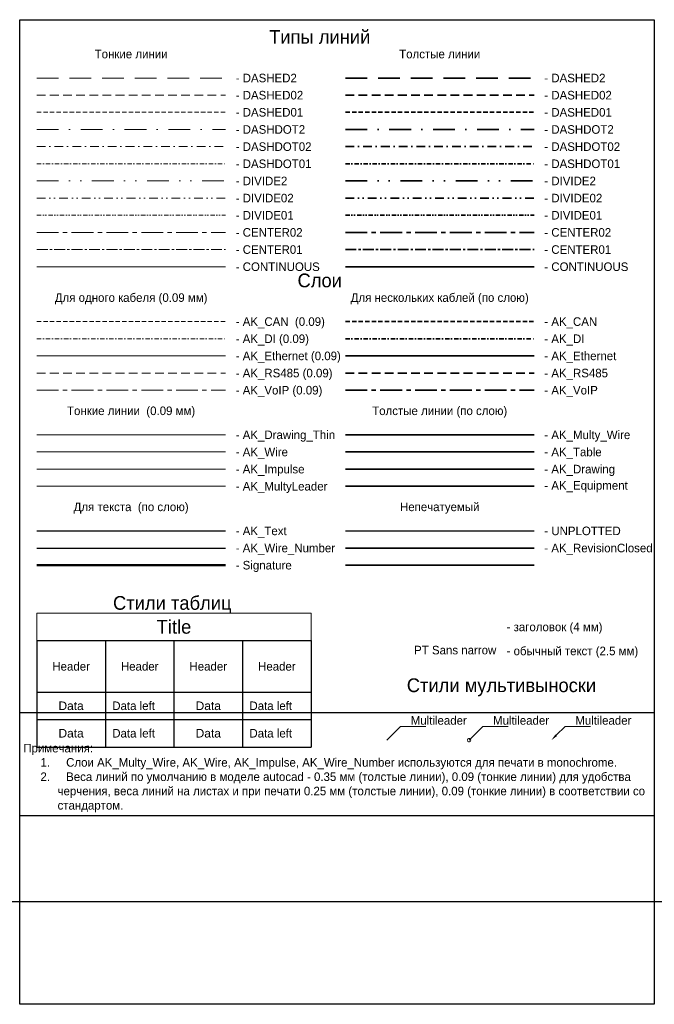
# Model space of a CAD drawing. Header units: millimetres. Extents: x -810 to 16775, y 0 to 345.
# Tile 1 of 2: x -810 to -625, y 0 to 287. Entities that reach past the tile are written whole.
import ezdxf
from ezdxf import colors
from ezdxf.entities.mleader import LeaderData, LeaderLine
from ezdxf.enums import TextEntityAlignment as Align
from ezdxf.math import Vec2, Vec3

# ---------------------------------------------------------------- set-up
doc = ezdxf.new("R2010")
doc.units = ezdxf.units.MM
for name, pattern in [('CENTER01', [5.08, 3.175, -0.635, 0.635, -0.635]), ('CENTER02', [10.16, 6.35, -1.27, 1.27, -1.27]), ('DASHDOT01', [2.54, 1.27, -0.635, 0, -0.635]), ('DASHDOT02', [5.08, 2.54, -1.27, 0, -1.27]), ('DASHDOT2', [12.7, 6.35, -3.175, 0, -3.175]), ('DASHED01', [1.915, 1.27, -0.645]), ('DASHED02', [3.83, 2.54, -1.29]), ('DASHED2', [9.525, 6.35, -3.175]), ('DIVIDE01', [3.175, 1.27, -0.635, 0, -0.635, 0, -0.635]), ('DIVIDE02', [6.35, 2.54, -1.27, 0, -1.27, 0, -1.27]), ('DIVIDE2', [15.875, 6.35, -3.175, 0, -3.175, 0, -3.175])]:
    doc.linetypes.add(name, pattern=pattern)
doc.layers.get('0').update_dxf_attribs({"linetype": 'CONTINUOUS'})
doc.layers.get('Defpoints').update_dxf_attribs({"linetype": 'CONTINUOUS'})
for name, color, linetype, lineweight in [('AK_CAN', 192, 'DASHED01', 35), ('AK_DI', 232, 'DASHDOT01', 35), ('AK_Drawing', 7, 'CONTINUOUS', 35), ('AK_Drawing_Thin', 7, 'CONTINUOUS', 9), ('AK_Equipment', 7, 'CONTINUOUS', 35), ('AK_Ethernet', 5, 'CONTINUOUS', 35), ('AK_Impulse', 222, 'CONTINUOUS', 9), ('AK_Multy_Wire', 252, 'CONTINUOUS', 35), ('AK_MultyLeader', 7, 'CONTINUOUS', 9), ('AK_OtmetkaClosed', 7, 'CONTINUOUS', 35), ('AK_RevisionClosed', 7, 'CONTINUOUS', 35), ('AK_RS-485', 6, 'DASHED02', 35), ('AK_Table', 7, 'CONTINUOUS', 35), ('AK_VoiP', 84, 'CENTER02', 35), ('AK_Wire', 1, 'CONTINUOUS', 9)]:
    doc.layers.add(name, color=color, linetype=linetype, lineweight=lineweight)
doc.layers.add('AK_Text', color=7, linetype='CONTINUOUS')
doc.layers.add('AK_Wire_Number', color=3, linetype='CONTINUOUS')
doc.layers.add('Signature', color=7, linetype='CONTINUOUS', lineweight=50, true_color=0x0101fe)
doc.layers.add('UNPLOTTED', color=2, linetype='CONTINUOUS', plot=False)
doc.styles.add('CP.Text', font='arial.ttf')
doc.styles.add('PT Sans Narrow', font='PTN57F.ttf')

# ---------------------------------------------------------------- blocks, each defined once
blk = doc.blocks.new('*U31')
at = {"layer": 'UNPLOTTED'}
blk.add_line((0, 85), (-185, 85), dxfattribs=at)
for points in [[(-185, 287), (0, 287), (0, 0), (-185, 0)], [(-185, 55), (0, 55), (0, 0), (-185, 0)]]:
    blk.add_lwpolyline(points, close=True, dxfattribs=at)
blk = doc.blocks.new('*T8')
at = {"layer": 'AK_Table', "color": 0, "linetype": 'ByBlock', "lineweight": -2, "ltscale": 10, "transparency": 16777216}
for p, q in [((0, -8), (80, -8)), ((0, -8), (0, -39)), ((20, -8), (20, -39)), ((40, -8), (40, -39)), ((60, -8), (60, -39)), ((80, -8), (80, -39)), ((0, -23), (80, -23)), ((0, -31), (80, -31)), ((0, -39), (80, -39))]:
    blk.add_line(p, q, dxfattribs=at)
at = {"layer": 'Defpoints', "color": 8, "linetype": 'ByBlock', "lineweight": 0, "ltscale": 10, "transparency": 16777216}
for p, q in [((0, 0), (80, 0)), ((0, 0), (0, -8)), ((80, 0), (80, -8))]:
    blk.add_line(p, q, dxfattribs=at)
at = {"layer": 'AK_Table', "color": 0, "ltscale": 10, "transparency": 16777216}
for s, insert, char_height, width, attachment_point, style in [('Title', (40, -4), 4, 79.4, 5, 'PT Sans Narrow'), ('Header', (10, -15.5), 2.5, 19, 5, 'PT Sans Narrow'), ('Header', (30, -15.5), 2.5, 19, 5, 'PT Sans Narrow'), ('Header', (50, -15.5), 2.5, 19, 5, 'PT Sans Narrow'), ('Header', (70, -15.5), 2.5, 19, 5, 'PT Sans Narrow'), ('Data', (10, -27), 2.5, 18.218, 5, 'CP.Text'), ('Data left', (22, -27), 2.5, 16, 4, 'PT Sans Narrow'), ('Data', (50, -27), 2.5, 18.218, 5, 'CP.Text'), ('Data left', (62, -27), 2.5, 16, 4, 'PT Sans Narrow'), ('Data', (10, -35), 2.5, 18.218, 5, 'CP.Text'), ('Data left', (22, -35), 2.5, 16, 4, 'PT Sans Narrow'), ('Data', (50, -35), 2.5, 18.218, 5, 'CP.Text'), ('Data left', (62, -35), 2.5, 16, 4, 'PT Sans Narrow')]:
    blk.add_mtext(s, dxfattribs=dict(at, insert=insert, char_height=char_height, width=width, attachment_point=attachment_point, style=style))
blk = doc.blocks.new('_DotSmall')
at = {"color": 0, "linetype": 'ByBlock', "const_width": 0.5}
blk.add_lwpolyline([(-0.0625, 0, 1), (0.0625, 0, 1)], format="xyb", close=True, dxfattribs=at)
blk = doc.blocks.new('_None')

msp = doc.modelspace()

# ---------------------------------------------------------------- linework, layer by layer
at = {"linetype": 'DASHED2', "lineweight": 9}
msp.add_line((-805, 270), (-750, 270), dxfattribs=at)
at = {"linetype": 'DASHED2', "lineweight": 35}
msp.add_line((-715, 270), (-660, 270), dxfattribs=at)
at = {"linetype": 'DASHED02', "lineweight": 9}
msp.add_line((-805, 265), (-750, 265), dxfattribs=at)
at = {"linetype": 'DASHED02', "lineweight": 35}
msp.add_line((-715, 265), (-660, 265), dxfattribs=at)
at = {"linetype": 'DASHED01', "lineweight": 9}
msp.add_line((-805, 260), (-750, 260), dxfattribs=at)
at = {"linetype": 'DASHED01', "lineweight": 35}
msp.add_line((-715, 260), (-660, 260), dxfattribs=at)
at = {"linetype": 'DASHDOT2', "lineweight": 9}
msp.add_line((-805, 255), (-750, 255), dxfattribs=at)
at = {"linetype": 'DASHDOT2', "lineweight": 35}
msp.add_line((-715, 255), (-660, 255), dxfattribs=at)
at = {"linetype": 'DASHDOT02', "lineweight": 9}
msp.add_line((-805, 250), (-750, 250), dxfattribs=at)
at = {"linetype": 'DASHDOT02', "lineweight": 35}
msp.add_line((-715, 250), (-660, 250), dxfattribs=at)
at = {"linetype": 'DASHDOT01', "lineweight": 9}
msp.add_line((-805, 245), (-750, 245), dxfattribs=at)
at = {"linetype": 'DASHDOT01', "lineweight": 35}
msp.add_line((-715, 245), (-660, 245), dxfattribs=at)
at = {"linetype": 'DIVIDE2', "lineweight": 9}
msp.add_line((-805, 240), (-750, 240), dxfattribs=at)
at = {"linetype": 'DIVIDE2', "lineweight": 35}
msp.add_line((-715, 240), (-660, 240), dxfattribs=at)
at = {"linetype": 'DIVIDE02', "lineweight": 9}
msp.add_line((-805, 235), (-750, 235), dxfattribs=at)
at = {"linetype": 'DIVIDE02', "lineweight": 35}
msp.add_line((-715, 235), (-660, 235), dxfattribs=at)
at = {"linetype": 'DIVIDE01', "lineweight": 9}
msp.add_line((-805, 230), (-750, 230), dxfattribs=at)
at = {"linetype": 'DIVIDE01', "lineweight": 35}
msp.add_line((-715, 230), (-660, 230), dxfattribs=at)
at = {"linetype": 'CENTER02', "lineweight": 9}
msp.add_line((-805, 225), (-750, 225), dxfattribs=at)
at = {"linetype": 'CENTER02', "lineweight": 35}
msp.add_line((-715, 225), (-660, 225), dxfattribs=at)
at = {"linetype": 'CENTER01', "lineweight": 9}
msp.add_line((-805, 220), (-750, 220), dxfattribs=at)
at = {"linetype": 'CENTER01', "lineweight": 35}
msp.add_line((-715, 220), (-660, 220), dxfattribs=at)
at = {"linetype": 'Continuous', "lineweight": 9}
msp.add_line((-805, 215), (-750, 215), dxfattribs=at)
at = {"linetype": 'Continuous', "lineweight": 35}
msp.add_line((-715, 215), (-660, 215), dxfattribs=at)
at = {"layer": 'AK_CAN', "lineweight": 9}
msp.add_line((-805, 199), (-750, 199), dxfattribs=at)
at = {"layer": 'AK_CAN'}
msp.add_line((-715, 199), (-660, 199), dxfattribs=at)
at = {"layer": 'AK_DI', "lineweight": 9}
msp.add_line((-805, 194), (-750, 194), dxfattribs=at)
at = {"layer": 'AK_DI'}
msp.add_line((-715, 194), (-660, 194), dxfattribs=at)
at = {"layer": 'AK_Drawing'}
msp.add_line((-715, 156), (-660, 156), dxfattribs=at)
at = {"layer": 'AK_Drawing_Thin'}
msp.add_line((-805, 166), (-750, 166), dxfattribs=at)
at = {"layer": 'AK_Equipment'}
msp.add_line((-715, 151), (-660, 151), dxfattribs=at)
at = {"layer": 'AK_Ethernet', "lineweight": 9}
msp.add_line((-805, 189), (-750, 189), dxfattribs=at)
at = {"layer": 'AK_Ethernet'}
msp.add_line((-715, 189), (-660, 189), dxfattribs=at)
at = {"layer": 'AK_Impulse', "lineweight": 9}
msp.add_line((-805, 156), (-750, 156), dxfattribs=at)
at = {"layer": 'AK_Multy_Wire'}
msp.add_line((-715, 166), (-660, 166), dxfattribs=at)
at = {"layer": 'AK_MultyLeader'}
msp.add_line((-805, 151), (-750, 151), dxfattribs=at)
at = {"layer": 'AK_OtmetkaClosed'}
msp.add_line((-715, 128), (-660, 128), dxfattribs=at)
at = {"layer": 'AK_RevisionClosed'}
msp.add_line((-715, 133), (-660, 133), dxfattribs=at)
at = {"layer": 'AK_RS-485', "lineweight": 9}
msp.add_line((-805, 184), (-750, 184), dxfattribs=at)
at = {"layer": 'AK_RS-485'}
msp.add_line((-715, 184), (-660, 184), dxfattribs=at)
at = {"layer": 'AK_Table'}
msp.add_line((-715, 161), (-660, 161), dxfattribs=at)
at = {"layer": 'AK_Text'}
msp.add_line((-805, 138), (-750, 138), dxfattribs=at)
at = {"layer": 'AK_VoiP', "lineweight": 9}
msp.add_line((-805, 179), (-750, 179), dxfattribs=at)
at = {"layer": 'AK_VoiP'}
msp.add_line((-715, 179), (-660, 179), dxfattribs=at)
at = {"layer": 'AK_Wire'}
msp.add_line((-805, 161), (-750, 161), dxfattribs=at)
at = {"layer": 'AK_Wire_Number'}
msp.add_line((-805, 133), (-750, 133), dxfattribs=at)
at = {"layer": 'Signature'}
msp.add_line((-805, 128), (-750, 128), dxfattribs=at)
at = {"layer": 'UNPLOTTED'}
msp.add_line((-715, 138), (-660, 138), dxfattribs=at)
at = {"layer": 'UNPLOTTED', "ltscale": 10}
msp.add_xline((539.84, 30), (1, 0), dxfattribs=at)

# ---------------------------------------------------------------- block references
msp.add_blockref('*T8', (-805, 114))
at = {"layer": 'UNPLOTTED'}
msp.add_blockref('*U31', (-625, 0), dxfattribs=at)

# ---------------------------------------------------------------- texts
at = {"layer": 'AK_Text', "style": 'PT Sans Narrow'}
for s, height, p in [('Типы линий', 4, (-722.5, 282)), ('Тонкие линии', 2.5, (-777.5, 277)), ('Толстые линии', 2.5, (-687.5, 277)), ('Слои', 4, (-722.5, 211)), ('Для одного кабеля (0.09 мм)', 2.5, (-777.5, 206)), ('Для нескольких каблей (по слою)', 2.5, (-687.5, 206)), ('Тонкие линии  (0.09 мм)', 2.5, (-777.5, 173)), ('Толстые линии (по слою)', 2.5, (-687.5, 173)), ('Для текста  (по слою)', 2.5, (-777.5, 145)), ('Непечатуемый', 2.5, (-687.5, 145)), ('Стили таблиц', 4, (-765.5, 117)), ('Стили мультивыноски', 4, (-669.5, 93))]:
    msp.add_text(s, height=height, dxfattribs=at).set_placement(p, align=Align.MIDDLE_CENTER)
for s, p in [('- DASHED2', (-747, 270)), ('- DASHED2', (-657, 270)), ('- DASHED02', (-747, 265)), ('- DASHED02', (-657, 265)), ('- DASHED01', (-747, 260)), ('- DASHED01', (-657, 260)), ('- DASHDOT2', (-747, 255)), ('- DASHDOT2', (-657, 255)), ('- DASHDOT02', (-747, 250)), ('- DASHDOT02', (-657, 250)), ('- DASHDOT01', (-747, 245)), ('- DASHDOT01', (-657, 245)), ('- DIVIDE2', (-747, 240)), ('- DIVIDE2', (-657, 240)), ('- DIVIDE02', (-747, 235)), ('- DIVIDE02', (-657, 235)), ('- DIVIDE01', (-747, 230)), ('- DIVIDE01', (-657, 230)), ('- CENTER02', (-747, 225)), ('- CENTER02', (-657, 225)), ('- CENTER01', (-747, 220)), ('- CENTER01', (-657, 220)), ('- CONTINUOUS', (-747, 215)), ('- CONTINUOUS', (-657, 215)), ('- AK_CAN  (0.09)', (-747, 199)), ('- AK_CAN  ', (-657, 199)), ('- AK_DI (0.09)', (-747, 194)), ('- AK_DI ', (-657, 194)), ('- AK_Ethernet (0.09)', (-747, 189)), ('- AK_Ethernet', (-657, 189)), ('- AK_RS485 (0.09)', (-747, 184)), ('- AK_RS485 ', (-657, 184)), ('- AK_VoIP (0.09)', (-747, 179)), ('- AK_VoIP', (-657, 179)), ('- AK_Drawing_Thin', (-747, 166)), ('- AK_Multy_Wire', (-657, 166)), ('- AK_Wire ', (-747, 161)), ('- AK_Table', (-657, 161)), ('- AK_Impulse', (-747, 156)), ('- AK_Drawing', (-657, 156)), ('- AK_MultyLeader', (-747, 151)), ('- AK_Equipment', (-657, 151.25)), ('- AK_Text', (-747, 138)), ('- UNPLOTTED', (-657, 138)), ('- AK_Wire_Number ', (-747, 133)), ('- AK_RevisionClosed', (-657, 133)), ('- Signature', (-747, 128)), ('- заголовок (4 мм)', (-668, 110)), ('- обычный текст (2.5 мм)', (-668, 103))]:
    msp.add_text(s, height=2.5, dxfattribs=at).set_placement(p, align=Align.MIDDLE_LEFT)
msp.add_text('PT Sans narrow', height=2.5, dxfattribs=at).set_placement((-671, 103.25), align=Align.MIDDLE_RIGHT)
at = {"layer": 'AK_Text', "insert": (-808.95, 56), "char_height": 2.5, "width": 184, "attachment_point": 7, "style": 'PT Sans Narrow'}
msp.add_mtext('\\pxi-3,l3,t1;Примечания:\\P\\pi-2,l4,t5;1.^IСлои AK_Multy_Wire, AK_Wire, AK_Impulse, AK_Wire_Number используются для печати в monochrome.\\P2.^IВеса линий по умолчанию в моделе autocad - 0.35 мм (толстые линии), 0.09 (тонкие линии) для удобства черчения, веса линий на листах и при печати 0.25 мм (толстые линии), 0.09 (тонкие линии) в соответствии со стандартом. ', dxfattribs=at)

# ---------------------------------------------------------------- leaders
at = {"layer": 'AK_MultyLeader'}
ml = msp.add_multileader_mtext('Standard', dxfattribs=at)
ml.set_content('Multileader', color=256, style='PT Sans Narrow')
ml.set_leader_properties(linetype='ByLayer', lineweight=-1)
ml.set_arrow_properties(name='NONE')
ml.build(insert=Vec2(0, 0))
ml.multileader.update_dxf_attribs({"text_left_attachment_type": 6, "text_right_attachment_type": 6, "dogleg_length": 1, "arrow_head_size": 2})
ctx = ml.context
ctx.base_point, ctx.char_height, ctx.arrow_head_size, ctx.plane_origin = Vec3(-697.95, 81), 2.5, 2, Vec3(-702.95, 73)
ctx.left_attachment, ctx.right_attachment = 6, 6
notes = []
notes.append((ctx, [(0, (1, 1, 0), (-698.95, 81), (1, 0), 1, [(0, [(-702.95, 77)], 0, [])])]))
ctx.mtext.insert, ctx.mtext.width, ctx.mtext.flow_direction = Vec3(-695.95, 84), 4.3425, 5
ml = msp.add_multileader_mtext('Standard', dxfattribs=at)
ml.set_content('Multileader', color=256, style='PT Sans Narrow')
ml.set_leader_properties(linetype='ByLayer', lineweight=-1)
ml.set_arrow_properties(name='DOTSMALL')
ml.build(insert=Vec2(0, 0))
ml.multileader.update_dxf_attribs({"text_left_attachment_type": 6, "text_right_attachment_type": 6, "dogleg_length": 1, "arrow_head_size": 2})
ctx = ml.context
ctx.base_point, ctx.char_height, ctx.arrow_head_size, ctx.plane_origin = Vec3(-673.95, 81), 2.5, 2, Vec3(-678.95, 73)
ctx.left_attachment, ctx.right_attachment = 6, 6
notes.append((ctx, [(0, (1, 1, 0), (-674.95, 81), (1, 0), 1, [(0, [(-678.95, 77)], 0, [])])]))
ctx.mtext.insert, ctx.mtext.width, ctx.mtext.flow_direction = Vec3(-671.95, 84), 4.3425, 5
ml = msp.add_multileader_mtext('Standard', dxfattribs=at)
ml.set_content('Multileader', color=256, style='PT Sans Narrow')
ml.set_leader_properties(linetype='ByLayer', lineweight=-1)
ml.build(insert=Vec2(0, 0))
ml.multileader.update_dxf_attribs({"text_left_attachment_type": 6, "text_right_attachment_type": 6, "dogleg_length": 1, "arrow_head_size": 2})
ctx = ml.context
ctx.base_point, ctx.char_height, ctx.arrow_head_size, ctx.plane_origin = Vec3(-649.95, 81), 2.5, 2, Vec3(-654.95, 73)
ctx.left_attachment, ctx.right_attachment = 6, 6
notes.append((ctx, [(0, (1, 1, 0), (-650.95, 81), (1, 0), 1, [(0, [(-654.95, 77)], 0, [])])]))
ctx.mtext.insert, ctx.mtext.width, ctx.mtext.flow_direction = Vec3(-647.95, 84), 4.3425, 5
for ctx, leaders in notes:
    for number, flags, end, landing, length, lines in leaders:
        leader = LeaderData()
        leader.index, (leader.has_last_leader_line, leader.has_dogleg_vector, leader.attachment_direction) = number, flags
        leader.last_leader_point, leader.dogleg_vector, leader.dogleg_length = Vec3(end), Vec3(landing), length
        for number, points, colour, breaks in lines:
            line = LeaderLine()
            line.index, line.vertices, line.color, line.breaks = number, Vec3.list(points), colors.encode_raw_color(colour), breaks
            leader.lines.append(line)
        ctx.leaders.append(leader)

doc.saveas('drawing.dxf')
